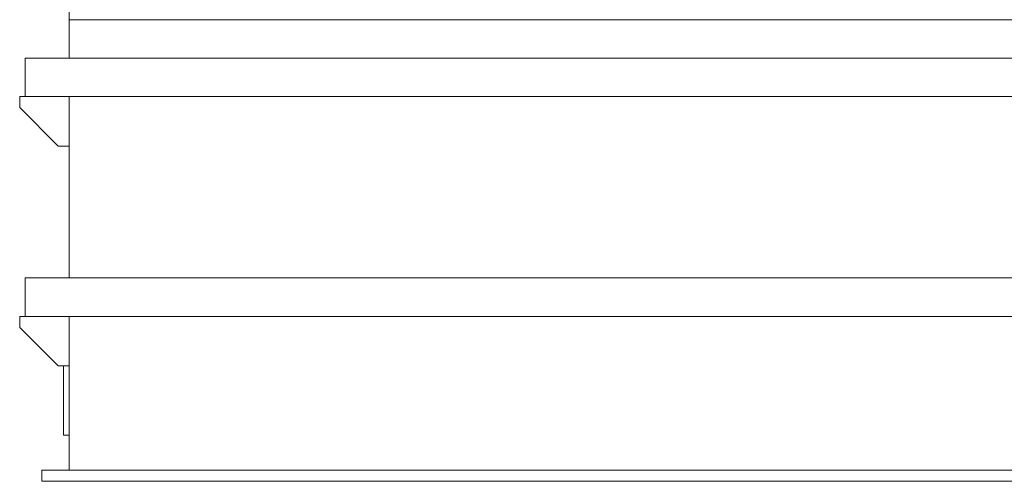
# Model space of a CAD drawing. Header units: millimetres. Extents: x -770 to 800, y -17 to 1108.
# Tile 1 of 12: x -770 to 126, y -17 to 403. Entities that reach past the tile are written whole.
import ezdxf

# ---------------------------------------------------------------- set-up
doc = ezdxf.new("R2010")
doc.units = ezdxf.units.MM
doc.header["$MEASUREMENT"] = 0
doc.layers.add('MATERIAL 1', color=251, linetype='Continuous', true_color=0x505050)

msp = doc.modelspace()

# ---------------------------------------------------------------- linework, layer by layer
at = {"layer": 'MATERIAL 1', "color": 251, "linetype": 'Continuous', "lineweight": 0, "true_color": 0x505050}
for p, q in [((-725, 673.12), (-725, 403.12)), ((725, 403.12), (-725, 403.12)), ((-725, 403.12), (-725, 368.12)), ((-765, 368.12), (765, 368.12)), ((-765, 333.12), (-765, 368.12)), ((-770, 323.12), (-770, 333.12)), ((-770, 333.12), (-765, 333.12)), ((765, 333.12), (-765, 333.12)), ((-725, 168.12), (-725, 333.12)), ((-735, 288.12), (-770, 323.12)), ((-725, 288.12), (-735, 288.12)), ((-765, 168.12), (765, 168.12)), ((-765, 133.12), (-765, 168.12)), ((-770, 123.12), (-770, 133.12)), ((-770, 133.12), (-765, 133.12)), ((765, 133.12), (-765, 133.12)), ((-725, -6.88), (-725, 133.12)), ((-735, 88.12), (-770, 123.12)), ((-725, 88.12), (-735, 88.12)), ((-730, 88.12), (-730, 87.04)), ((-730, 87.04), (-730, 83.52)), ((-730, 83.52), (-730, 79.87)), ((-730, 79.87), (-730, 76.15)), ((-730, 76.15), (-730, 72.43)), ((-730, 72.43), (-730, 68.74)), ((-730, 68.74), (-730, 65.15)), ((-730, 65.15), (-730, 61.55)), ((-730, 61.55), (-730, 57.87)), ((-730, 57.87), (-730, 54.14)), ((-730, 54.14), (-730, 50.42)), ((-730, 50.42), (-730, 46.78)), ((-730, 46.78), (-730, 43.26)), ((-730, 43.26), (-730, 39.94)), ((-730, 39.94), (-730, 36.86)), ((-730, 36.86), (-730, 34.09)), ((-730, 34.09), (-730, 31.67)), ((-730, 31.67), (-730, 29.62)), ((-730, 29.62), (-730, 27.96)), ((-730, 27.96), (-730, 26.69)), ((-730, 26.69), (-730, 25.82)), ((-730, 25.82), (-730, 25.31)), ((-730, 25.31), (-730, 25.15)), ((-725, 25.15), (-730, 25.15)), ((-750, -6.88), (750, -6.88)), ((-750, -6.88), (-750, -16.88)), ((750, -16.88), (-750, -16.88))]:
    msp.add_line(p, q, dxfattribs=at)

doc.saveas('drawing.dxf')
